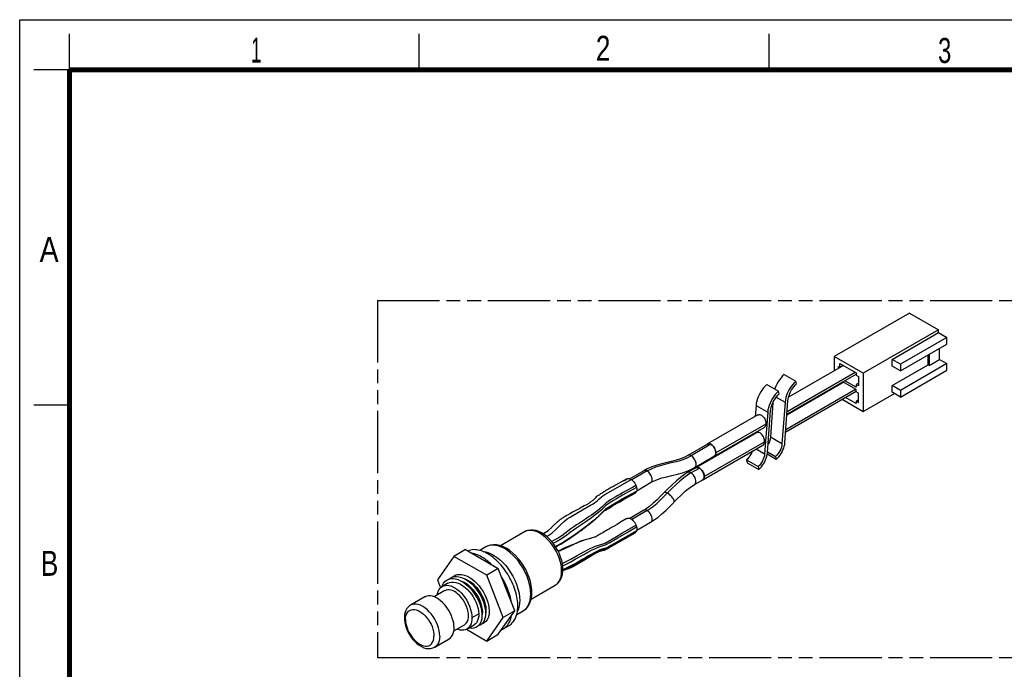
# Model space of a CAD drawing. Header units: millimetres. Extents: x 0 to 210, y 0 to 297.
# Tile 3 of 4: x 0 to 138, y 206 to 297. Entities that reach past the tile are written whole.
import ezdxf

# ---------------------------------------------------------------- set-up
doc = ezdxf.new("R2010")
doc.units = ezdxf.units.MM
doc.header["$LTSCALE"] = 19.36
doc.linetypes.add('PHANTOM', pattern=[0.8, 0.45, -0.05, 0.1, -0.05, 0.1, -0.05])
doc.layers.get('0').update_dxf_attribs({"linetype": 'CONTINUOUS'})
doc.layers.add('DEFAULT_3', color=7, linetype='PHANTOM')
doc.styles.add('TEXTSTYLE_2', font='txt', dxfattribs={"width": 0.75})

msp = doc.modelspace()

# ---------------------------------------------------------------- linework, layer by layer
at = {"color": 2, "linetype": 'Continuous'}
for p, q in [((0, 0), (0, 297)), ((0, 297), (210, 297)), ((7, 290), (7, 295)), ((56, 290), (56, 295)), ((105, 290), (105, 295)), ((7, 290), (2, 290)), ((7, 243), (2, 243))]:
    msp.add_line(p, q, dxfattribs=at)
at = {"color": 7, "linetype": 'Continuous'}
for p, q in [((124.67906, 255.89261), (114.14851, 249.81283)), ((124.67906, 255.89261), (128.74494, 253.54522)), ((128.74494, 253.54522), (118.21439, 247.46545)), ((122.23958, 249.41378), (128.74494, 253.16963)), ((129.92404, 252.48889), (123.41869, 248.73304)), ((128.74494, 253.16963), (128.74494, 253.54522)), ((128.74494, 253.16963), (129.92404, 252.48889)), ((129.92404, 251.54991), (129.92404, 252.48889)), ((123.41869, 247.79406), (129.92404, 251.54991)), ((114.14851, 249.81283), (114.14851, 247.82882)), ((118.21439, 247.46545), (114.14851, 249.81283)), ((127.28123, 248.66255), (127.28123, 250.02409)), ((127.44387, 250.11799), (127.44387, 248.56866)), ((128.90757, 249.41372), (128.90757, 250.96306)), ((115.41948, 248.56261), (107.74174, 244.1299)), ((114.71774, 248.15746), (114.71774, 248.43958)), ((114.71774, 248.43958), (114.92103, 248.32221)), ((114.92103, 248.32221), (114.92103, 248.85039)), ((114.92103, 248.85039), (117.19792, 247.53585)), ((114.92103, 248.32221), (115.37845, 248.5863)), ((123.41869, 248.73304), (122.23958, 249.41378)), ((122.23958, 248.47481), (122.23958, 249.41378)), ((122.23958, 245.75177), (127.28123, 248.66255)), ((123.41869, 247.79406), (122.23958, 248.47481)), ((129.92404, 248.82688), (123.41869, 245.07103)), ((123.41869, 248.73304), (123.41869, 247.79406)), ((127.44387, 248.56866), (127.28123, 248.66255)), ((127.44387, 248.56866), (128.90757, 249.41372)), ((128.90757, 249.41372), (129.92404, 248.82688)), ((129.92404, 247.8879), (129.92404, 248.82688)), ((107.14117, 247.31347), (108.76752, 246.37452)), ((107.51705, 241.74273), (117.19792, 247.33196)), ((117.19792, 247.53585), (117.19792, 247.19547)), ((117.19792, 247.19547), (117.52319, 247.00768)), ((117.52319, 247.00768), (117.52319, 245.69311)), ((118.21439, 247.46545), (118.21439, 242.11327)), ((123.41869, 244.13205), (129.92404, 247.8879)), ((104.70166, 245.90503), (106.32801, 244.96607)), ((115.47234, 246.20813), (107.50723, 241.6095)), ((108.86917, 245.97862), (108.76752, 246.37452)), ((114.71774, 245.90003), (114.71774, 245.77246)), ((114.92103, 245.99824), (115.37845, 246.26233)), ((114.92103, 246.0174), (114.92103, 245.99824)), ((117.19792, 245.21188), (115.36186, 246.27191)), ((117.19792, 245.54053), (115.64648, 246.43623)), ((117.52319, 246.0687), (117.19792, 245.88091)), ((117.19792, 245.88091), (117.19792, 245.54053)), ((117.52319, 245.69311), (117.19792, 245.88091)), ((123.41869, 245.07103), (122.23958, 245.75177)), ((122.23958, 244.81279), (122.23958, 245.75177)), ((106.42966, 244.57018), (106.32801, 244.96607)), ((107.33352, 239.25177), (117.19792, 244.94695)), ((114.14851, 245.57139), (114.14851, 245.44382)), ((117.19792, 244.8715), (117.19792, 245.21188)), ((117.52319, 244.68371), (117.19792, 244.8715)), ((117.52319, 243.36914), (117.52319, 244.68371)), ((118.21439, 242.11327), (122.56486, 244.625)), ((123.41869, 244.13205), (122.23958, 244.81279)), ((123.41869, 245.07103), (123.41869, 244.13205)), ((103.18495, 242.96422), (103.0722, 241.43395)), ((105.55225, 243.39266), (105.19263, 238.51159)), ((107.25081, 243.43371), (106.81899, 237.57264)), ((107.22397, 237.7649), (107.6558, 243.62597)), ((115.25208, 243.82353), (118.21439, 242.11327)), ((117.19792, 243.21656), (115.69934, 244.08175)), ((117.52319, 243.74473), (117.19792, 243.55694)), ((117.19792, 243.55694), (117.52319, 243.36914)), ((117.19792, 243.55694), (117.19792, 243.21656)), ((103.42546, 241.6379), (96.37993, 237.57019)), ((104.8113, 242.02526), (104.37948, 236.1642)), ((104.78447, 236.35646), (105.21629, 242.21753)), ((103.24193, 239.14694), (94.75359, 234.24622)), ((97.35742, 235.87711), (104.3161, 239.89467)), ((102.89849, 239.07623), (102.88868, 238.94299)), ((95.73108, 232.55314), (104.13257, 237.40371)), ((96.37953, 237.57087), (96.46125, 237.60357)), ((96.46125, 237.60357), (96.55978, 237.6155)), ((96.55978, 237.6155), (96.66951, 237.6029)), ((96.66951, 237.6029), (96.78812, 237.56257)), ((96.78812, 237.56257), (96.91167, 237.49538)), ((96.91167, 237.49538), (97.0373, 237.39984)), ((97.55223, 236.46447), (97.55988, 236.32459)), ((106.0106, 235.41225), (104.75775, 236.13558)), ((104.7916, 236.45324), (105.90896, 235.80815)), ((101.8431, 235.33866), (103.46945, 234.39971)), ((101.8431, 235.33866), (101.94474, 234.94277)), ((101.94474, 234.94277), (103.57109, 234.00381)), ((105.90896, 235.80815), (106.0106, 235.41225)), ((94.68017, 234.18666), (94.71481, 234.22171)), ((94.71481, 234.22171), (94.75334, 234.24667)), ((94.85974, 234.285), (94.95203, 234.29155)), ((94.95203, 234.29155), (95.059, 234.27414)), ((95.059, 234.27414), (95.17369, 234.23348)), ((95.17369, 234.23348), (95.29132, 234.16685)), ((95.29132, 234.16685), (95.40738, 234.07937)), ((103.46945, 234.39971), (103.57109, 234.00381)), ((83.49561, 231.80202), (83.19197, 231.63475)), ((84.66307, 232.43676), (83.49561, 231.80202)), ((84.96542, 232.56162), (84.6076, 232.37875)), ((85.09149, 232.67283), (84.66307, 232.43676)), ((95.92638, 233.12963), (95.93354, 233.00063)), ((81.61561, 230.70224), (81.39658, 230.56389)), ((83.19197, 231.63475), (82.90079, 231.47156)), ((85.05319, 230.22215), (85.72796, 230.58499)), ((85.19758, 230.10059), (86.23014, 230.67456)), ((85.72796, 230.58499), (86.4427, 230.96321)), ((79.40772, 229.06417), (79.08501, 228.8818)), ((79.73947, 229.25345), (79.40772, 229.06417)), ((83.07429, 228.88176), (83.39439, 229.07089)), ((83.39439, 229.07089), (83.73522, 229.26962)), ((83.73522, 229.26962), (84.09881, 229.47913)), ((84.09881, 229.47913), (84.62274, 229.77733)), ((84.62274, 229.77733), (85.19758, 230.10059)), ((77.07615, 227.79056), (76.76324, 227.61817)), ((77.53739, 228.04167), (77.07615, 227.79056)), ((78.46837, 228.54299), (77.53739, 228.04167)), ((78.6956, 228.6659), (78.46837, 228.54299)), ((78.84935, 228.75041), (78.6956, 228.6659)), ((79.08501, 228.8818), (78.84935, 228.75041)), ((81.68502, 228.03498), (82.19037, 228.50888)), ((82.48497, 228.52623), (82.87145, 228.76043)), ((82.87145, 228.76043), (83.07429, 228.88176)), ((76.76324, 227.61817), (76.64017, 227.54955)), ((79.44368, 226.04165), (79.98383, 226.45471)), ((81.14423, 227.47279), (81.26713, 227.58679)), ((83.70315, 226.29946), (83.28724, 226.05411)), ((84.20291, 226.59749), (83.70315, 226.29946)), ((85.07941, 227.12587), (84.20291, 226.59749)), ((70.7382, 225.26783), (67.35578, 223.315)), ((73.48844, 224.88796), (73.11067, 225.12292)), ((73.29872, 225.00596), (74.07457, 225.45389)), ((73.41382, 225.00988), (73.3333, 224.97601)), ((73.4898, 225.02021), (73.34041, 224.98003)), ((73.98337, 225.3801), (73.96831, 225.36813)), ((74.11997, 225.49294), (74.08578, 225.46416)), ((74.18703, 225.54993), (74.11997, 225.49294)), ((74.81251, 226.15262), (74.60602, 225.94654)), ((77.58069, 224.69779), (78.29705, 225.19886)), ((78.29705, 225.19886), (78.48788, 225.33394)), ((78.48788, 225.33394), (78.6731, 225.46729)), ((78.6731, 225.46729), (78.85287, 225.59876)), ((78.85287, 225.59876), (79.02751, 225.72815)), ((79.02751, 225.72815), (79.19733, 225.85531)), ((79.19733, 225.85531), (79.44368, 226.04165)), ((81.25391, 224.90469), (81.17588, 224.86071)), ((81.33236, 224.94832), (81.25391, 224.90469)), ((81.49144, 225.0356), (81.33236, 224.94832)), ((81.69333, 225.14596), (81.49144, 225.0356)), ((81.90135, 225.26088), (81.69333, 225.14596)), ((82.11613, 225.38084), (81.90135, 225.26088)), ((82.38235, 225.53121), (82.11613, 225.38084)), ((82.6574, 225.68836), (82.38235, 225.53121)), ((82.94176, 225.85254), (82.6574, 225.68836)), ((83.28724, 226.05411), (82.94176, 225.85254)), ((83.84435, 223.76189), (86.23553, 225.1376)), ((85.05319, 225.12492), (86.4427, 225.94227)), ((74.86101, 223.51559), (74.54837, 223.91305)), ((76.0908, 223.7143), (76.37867, 223.89708)), ((77.0048, 224.3027), (77.3596, 224.54445)), ((77.3596, 224.54445), (77.58069, 224.69779)), ((78.95661, 224.05458), (78.72807, 223.98023)), ((78.9947, 224.06642), (78.90605, 224.03884)), ((79.1099, 224.10133), (78.9947, 224.06642)), ((79.22183, 224.13444), (79.1099, 224.10133)), ((79.78492, 224.29702), (79.22183, 224.13444)), ((79.88182, 224.32437), (79.78492, 224.29702)), ((79.97761, 224.35077), (79.88182, 224.32437)), ((80.07158, 224.37598), (79.97761, 224.35077)), ((80.42365, 224.46806), (80.07158, 224.37598)), ((80.54195, 224.49949), (80.42365, 224.46806)), ((82.87602, 223.19904), (83.84435, 223.76189)), ((62.46226, 222.76743), (60.83592, 221.82847)), ((62.46226, 222.76743), (67.06323, 220.11111)), ((65.34171, 223.168), (64.46308, 222.66076)), ((75.52341, 222.59971), (75.44188, 222.5597)), ((75.64363, 222.65793), (75.52341, 222.59971)), ((75.76714, 222.71691), (75.64363, 222.65793)), ((75.95827, 222.8068), (75.76714, 222.71691)), ((76.22371, 222.92974), (75.95827, 222.8068)), ((76.36107, 222.99245), (76.22371, 222.92974)), ((76.86716, 223.21173), (76.71863, 223.14944)), ((76.99991, 223.24443), (76.84438, 223.17371)), ((77.01877, 223.27397), (76.86716, 223.21173)), ((77.17269, 223.32201), (76.99991, 223.24443)), ((77.17347, 223.3364), (77.01877, 223.27397)), ((77.36362, 223.40672), (77.17269, 223.32201)), ((77.57378, 223.49521), (77.17347, 223.3364)), ((80.32827, 222.04002), (80.95317, 222.3915)), ((82.69422, 223.09259), (82.87602, 223.19904)), ((60.83592, 221.82847), (58.53543, 218.55563)), ((65.43689, 219.17215), (60.83592, 221.82847)), ((78.04528, 220.68155), (79.76553, 221.71428)), ((79.76553, 221.71428), (79.88581, 221.78563)), ((79.88581, 221.78563), (80.00807, 221.85709)), ((80.00807, 221.85709), (80.13365, 221.92944)), ((80.13365, 221.92944), (80.32827, 222.04002)), ((67.06323, 220.11111), (65.43689, 219.17215)), ((69.36372, 214.18196), (67.06323, 220.11111)), ((76.39278, 219.97749), (76.39665, 219.97938)), ((76.41189, 219.9826), (76.48806, 220.00211)), ((76.63068, 220.04371), (76.68603, 220.06153)), ((76.68603, 220.06153), (76.78215, 220.09161)), ((58.53543, 218.55563), (58.97353, 217.4265)), ((59.97133, 218.05568), (59.21586, 217.61951)), ((60.41925, 218.70874), (60.73452, 218.71986)), ((60.73452, 218.71986), (61.07309, 218.67478)), ((61.21258, 219.01459), (61.54602, 218.97539)), ((67.73738, 213.243), (65.43689, 219.17215)), ((59.56085, 217.02195), (58.07118, 216.16189)), ((59.13511, 217.56246), (59.22622, 217.80529)), ((62.52654, 217.93361), (62.87815, 217.62381)), ((71.66693, 215.84475), (75.05068, 217.79835)), ((56.77257, 216.14249), (54.77217, 214.98757)), ((64.71051, 214.26376), (64.76397, 213.83665)), ((65.20202, 214.64746), (65.2647, 214.21933)), ((67.06323, 210.90913), (69.36372, 214.18196)), ((69.36372, 214.18196), (67.73738, 213.243)), ((69.65137, 213.66522), (70.53359, 214.1746)), ((53.90113, 213.20015), (53.91021, 212.95357)), ((64.0406, 212.57285), (63.87019, 212.3716)), ((64.17331, 212.82117), (64.0406, 212.57285)), ((64.73582, 213.07393), (64.65555, 212.73594)), ((64.77173, 213.44277), (64.73582, 213.07393)), ((64.76397, 213.83665), (64.77173, 213.44277)), ((65.43689, 209.97017), (67.73738, 213.243)), ((60.8344, 211.38329), (62.32084, 212.24148)), ((62.59422, 211.61135), (65.43689, 209.97017)), ((62.66584, 211.64393), (63.67543, 212.22681)), ((63.87019, 212.3716), (63.67542, 212.2268)), ((67.75273, 211.65944), (68.5659, 212.12892)), ((58.16466, 209.11158), (60.16506, 210.2665)), ((65.43689, 209.97017), (67.06323, 210.90913))]:
    msp.add_line(p, q, dxfattribs=at)
at = {"color": 9, "linetype": 'Continuous'}
for p, q in [((117.08819, 247.5992), (107.54249, 242.08802)), ((107.35896, 239.59706), (117.14105, 245.24472)), ((103.18495, 242.96422), (104.8113, 242.02526)), ((106.02418, 244.14188), (107.25081, 243.43371)), ((104.56198, 240.36723), (97.55988, 236.32459)), ((96.86868, 237.52178), (94.1039, 235.92554)), ((95.93354, 233.00063), (104.37845, 237.87627)), ((106.81899, 237.57264), (105.19263, 238.51159)), ((93.62412, 235.96196), (93.62262, 235.9611)), ((104.37948, 236.1642), (103.18255, 236.85522)), ((93.55416, 235.64001), (94.1039, 235.92554)), ((87.9322, 233.78576), (85.77304, 232.53918)), ((87.45175, 233.82179), (87.4509, 233.82129)), ((93.58458, 233.55413), (93.58451, 233.55409)), ((94.06583, 233.51856), (95.24234, 234.19781)), ((94.5843, 234.29322), (94.58518, 234.29373)), ((82.8177, 230.97012), (85.6612, 232.6129)), ((88.41205, 232.15312), (88.4135, 232.15396)), ((94.54715, 231.88677), (94.5476, 231.88703)), ((81.97607, 230.48868), (82.8177, 230.97012)), ((86.4427, 231.48224), (85.38835, 230.91001)), ((90.30871, 230.75635), (90.30864, 230.75628)), ((91.68933, 229.41174), (91.68938, 229.41179)), ((77.52712, 227.56579), (78.88079, 228.34703)), ((78.88079, 228.34703), (79.98859, 228.98953)), ((87.9322, 228.24579), (85.77119, 226.99813)), ((87.45088, 228.28131), (87.45047, 228.28108)), ((88.41345, 226.61396), (88.41353, 226.614)), ((86.35697, 225.24624), (82.79118, 223.18257)), ((86.4427, 225.42324), (84.45055, 224.26356)), ((77.28703, 223.36738), (77.70686, 223.55406)), ((78.03388, 223.69833), (78.17748, 223.75853)), ((78.17748, 223.75853), (78.90605, 224.03884)), ((75.46782, 222.50541), (76.36757, 222.93985)), ((76.36757, 222.93985), (77.28703, 223.36738)), ((76.39233, 222.98625), (77.11839, 223.30666)), ((77.11839, 223.30666), (77.39438, 223.41913)), ((76.22331, 220.00513), (76.11022, 219.94639)), ((76.65776, 220.21514), (76.22331, 220.00513)), ((64.83391, 214.06248), (64.74232, 214.0096)), ((65.34214, 214.35591), (65.2523, 214.30404)), ((64.32568, 213.76906), (63.38038, 213.22329))]:
    msp.add_line(p, q, dxfattribs=at)
at = {"color": 6, "linetype": 'Continuous'}
for p, q in [((96.38736, 237.55731), (93.6226, 235.96108)), ((96.38769, 237.55675), (96.34506, 237.52747)), ((97.51886, 236.0931), (97.55027, 236.2068)), ((94.5852, 234.29374), (97.34999, 235.88998)), ((87.4509, 233.82129), (85.48787, 232.68795)), ((87.93035, 234.07664), (87.45178, 233.8218)), ((94.76103, 234.23335), (93.58451, 233.55409)), ((94.15, 234.06024), (94.5843, 234.29322)), ((94.71872, 234.2035), (94.64444, 234.12705)), ((94.76135, 234.23279), (94.71872, 234.2035)), ((86.45697, 231.02436), (88.4135, 232.15396)), ((94.21006, 231.6771), (94.5476, 231.88703)), ((94.54715, 231.88677), (95.72365, 232.56602)), ((95.89252, 232.76914), (95.92393, 232.88283)), ((87.45088, 228.28131), (85.48844, 227.1483)), ((87.79815, 228.49778), (87.45047, 228.28108)), ((86.45698, 225.48438), (88.41353, 226.614))]:
    msp.add_line(p, q, dxfattribs=at)
at = {"color": 7, "linetype": 'Continuous', "const_width": 0.7}
for points in [[(7, 7), (7, 290)], [(7, 290), (203, 290)]]:
    msp.add_lwpolyline(points, dxfattribs=at)
at = {"color": 7, "linetype": 'Continuous'}
for points in [[(107.14117, 247.31347), (106.90984, 247.09433), (106.68905, 246.84846), (106.47608, 246.57249), (106.27907, 246.27654), (106.10535, 245.96941), (105.95467, 245.65171), (105.82811, 245.32335), (105.81045, 245.26488)], [(104.70166, 245.90503), (104.47033, 245.68589), (104.24954, 245.44002), (104.03657, 245.16405), (103.83957, 244.8681), (103.66585, 244.56097), (103.51517, 244.24327), (103.3886, 243.91491), (103.28951, 243.58683), (103.22209, 243.27129), (103.18495, 242.96422)], [(108.76752, 246.37452), (108.53619, 246.15537), (108.3154, 245.90951), (108.10243, 245.63353), (107.90543, 245.33759), (107.73171, 245.03046), (107.58103, 244.71276), (107.45446, 244.3844), (107.35537, 244.05631), (107.28795, 243.74078), (107.25081, 243.43371)], [(107.6558, 243.62597), (107.68407, 243.8643), (107.73615, 244.11106), (107.81291, 244.36946), (107.91171, 244.62986), (108.03038, 244.88372), (108.16838, 245.13086), (108.32634, 245.37076), (108.49853, 245.59588), (108.67879, 245.79753), (108.86917, 245.97862)], [(106.32801, 244.96607), (106.09669, 244.74693), (105.87589, 244.50106), (105.66292, 244.22509), (105.46592, 243.92914), (105.2922, 243.62201), (105.14152, 243.30432), (105.01495, 242.97596), (104.91586, 242.64787), (104.84845, 242.33234), (104.8113, 242.02526)], [(105.21629, 242.21753), (105.24456, 242.45586), (105.29664, 242.70262), (105.3734, 242.96102), (105.4722, 243.22141), (105.59087, 243.47528), (105.72887, 243.72242), (105.88683, 243.96232), (106.05903, 244.18744), (106.23928, 244.38909), (106.42966, 244.57018)], [(103.42545, 241.6379), (103.51288, 241.67487), (103.61035, 241.69013), (103.71431, 241.68262), (103.82213, 241.65247), (103.93106, 241.60053), (104.03815, 241.52827), (104.14103, 241.43751), (104.23724, 241.33039), (104.32446, 241.20964), (104.40045, 241.07842), (104.46371, 240.93938), (104.51276, 240.79537), (104.54621, 240.64972), (104.56301, 240.50577), (104.56198, 240.36723)], [(104.56198, 240.36723), (104.54378, 240.24183), (104.50929, 240.12948), (104.45908, 240.03278), (104.39441, 239.954), (104.31611, 239.89468)], [(104.37845, 237.87627), (104.37942, 238.01212), (104.36397, 238.15123), (104.33166, 238.29534), (104.2838, 238.43925), (104.22074, 238.57959), (104.14483, 238.71264), (104.05775, 238.83424), (103.96178, 238.94227), (103.85881, 239.03384), (103.75168, 239.10717), (103.64305, 239.15969), (103.53532, 239.19084), (103.43083, 239.19901), (103.33249, 239.18478), (103.24197, 239.14686)], [(96.30506, 237.50979), (96.30873, 237.51481), (96.37953, 237.57087)], [(97.0373, 237.39984), (97.15947, 237.27982), (97.27317, 237.13694), (97.37399, 236.97642), (97.45718, 236.79756), (97.5187, 236.61974), (97.55223, 236.46447)], [(104.13247, 237.40391), (104.21149, 237.46362), (104.2766, 237.5443), (104.32721, 237.6421), (104.36089, 237.75223), (104.37845, 237.87627)], [(105.19263, 238.51159), (105.16141, 238.27881), (105.10328, 238.04226), (105.01698, 237.79867), (104.90628, 237.55784), (104.8681, 237.49167)], [(106.81899, 237.57264), (106.78776, 237.33986), (106.72963, 237.1033), (106.64333, 236.85971), (106.53264, 236.61889), (106.39925, 236.38773), (106.2481, 236.17168), (106.08536, 235.97946), (105.90896, 235.80815)], [(106.0106, 235.41225), (106.19566, 235.58757), (106.3723, 235.78426), (106.54267, 236.00504), (106.70028, 236.2418), (106.83925, 236.4875), (106.9598, 236.74166), (107.06105, 237.00435), (107.14032, 237.26682), (107.19426, 237.51924), (107.22397, 237.7649)], [(97.52902, 236.10671), (97.48642, 236.01153), (97.42862, 235.93249), (97.35782, 235.87642)], [(97.55988, 236.32459), (97.55314, 236.21019), (97.52902, 236.10671)], [(102.62898, 236.53562), (102.57747, 236.39022), (102.46678, 236.1494), (102.33339, 235.91824), (102.18224, 235.7022), (102.0195, 235.50997), (101.8431, 235.33866)], [(104.37948, 236.1642), (104.34825, 235.93141), (104.29012, 235.69486), (104.20382, 235.45127), (104.09313, 235.21044), (103.95975, 234.97929), (103.80859, 234.76324), (103.64585, 234.57102), (103.46945, 234.39971)], [(103.57109, 234.00381), (103.75616, 234.17913), (103.93279, 234.37582), (104.10317, 234.5966), (104.26077, 234.83336), (104.39975, 235.07906), (104.52029, 235.33322), (104.62154, 235.59591), (104.70081, 235.85837), (104.75475, 236.1108), (104.78447, 236.35646)], [(97.35782, 235.87642), (97.27611, 235.84373), (97.26821, 235.84277)], [(94.75334, 234.24667), (94.78018, 234.25958), (94.85974, 234.285)], [(95.40738, 234.07937), (95.5161, 233.97429), (95.61653, 233.8545), (95.70609, 233.72415), (95.78391, 233.58278), (95.84979, 233.42605), (95.89906, 233.26965), (95.92638, 233.12963)], [(85.09197, 232.67201), (85.15012, 232.69933), (85.26093, 232.72315), (85.38337, 232.71677), (85.51671, 232.68), (85.6612, 232.6129)], [(85.6612, 232.6129), (85.76139, 232.5485), (85.86136, 232.46842), (85.963, 232.37094), (86.06063, 232.26121), (86.1491, 232.14334), (86.2287, 232.0188), (86.29781, 231.89078), (86.35697, 231.75823)], [(95.73134, 232.55269), (95.70449, 232.53978), (95.64563, 232.52098)], [(95.87237, 232.71099), (95.8243, 232.63273), (95.76987, 232.57765), (95.73134, 232.55269)], [(95.93354, 233.00063), (95.92847, 232.89794), (95.90858, 232.8024), (95.87237, 232.71099)], [(81.39658, 230.56389), (81.28998, 230.49553), (81.17807, 230.42218), (81.04903, 230.33447), (80.91811, 230.23943), (80.79713, 230.14355), (80.68428, 230.04538), (80.57972, 229.94687), (80.38743, 229.75825)], [(82.90079, 231.47156), (82.75969, 231.39122), (82.62152, 231.31164), (82.48619, 231.23276), (82.35369, 231.15458), (82.22395, 231.0771), (82.09693, 231.00034), (81.97253, 230.92433), (81.85084, 230.84922), (81.61561, 230.70224)], [(86.35697, 230.78621), (86.27413, 230.70331), (86.23011, 230.67462)], [(86.35697, 231.75823), (86.37495, 231.71171), (86.39142, 231.66552), (86.40634, 231.61974), (86.41982, 231.57407), (86.43195, 231.5282), (86.4427, 231.48224)], [(86.4427, 230.96321), (86.43197, 230.92972), (86.41987, 230.89792), (86.40643, 230.86789), (86.39153, 230.83937), (86.37503, 230.81212), (86.35697, 230.78621)], [(86.4427, 231.48224), (86.46027, 231.38673), (86.47081, 231.29433), (86.47433, 231.20456), (86.47082, 231.11883), (86.46028, 231.03854), (86.4427, 230.96321)], [(80.38743, 229.75825), (80.29792, 229.6725), (80.20957, 229.59117), (80.12485, 229.51747), (80.04648, 229.45411), (79.97122, 229.39862), (79.89647, 229.34848), (79.82053, 229.30125), (79.73947, 229.25345)], [(82.19037, 228.50888), (83.25908, 229.18834), (83.82836, 229.53143), (84.42367, 229.8738), (85.05319, 230.22215)], [(78.4522, 225.37867), (79.04028, 225.80307), (79.60645, 226.22856), (80.14688, 226.64383), (80.66921, 227.08838), (81.18062, 227.55272), (81.68502, 228.03498)], [(81.26713, 227.58679), (81.32749, 227.64346), (81.38706, 227.70004), (81.44557, 227.75635), (81.55878, 227.86699)], [(81.55878, 227.86699), (81.82187, 228.12681), (81.86962, 228.1733), (81.91042, 228.21168), (81.922, 228.22216)], [(81.922, 228.22216), (81.92904, 228.22839), (81.95187, 228.248), (81.97578, 228.26532), (82.11706, 228.31848)], [(82.11706, 228.31848), (82.20498, 228.36302), (82.29844, 228.41543), (82.39114, 228.46998), (82.48497, 228.52623)], [(75.06056, 226.3906), (75.00901, 226.34289), (74.95088, 226.28795), (74.88402, 226.22316), (74.81251, 226.15262)], [(76.64017, 227.54955), (76.5785, 227.51467), (76.51678, 227.47927), (76.45503, 227.44325), (76.3934, 227.40658), (76.33202, 227.36922), (76.27111, 227.33127), (76.21098, 227.29296), (76.15153, 227.25425), (76.09276, 227.21519), (76.03468, 227.17578), (75.97726, 227.13607), (75.92052, 227.09609), (75.8643, 227.05574), (75.80902, 227.01537), (75.75451, 226.97489), (75.70236, 226.93553), (75.65447, 226.89884), (75.60946, 226.8639), (75.56689, 226.83043), (75.52601, 226.79786), (75.48609, 226.76545), (75.44701, 226.73314), (75.40853, 226.70077), (75.36994, 226.66779), (75.33062, 226.63369), (75.29005, 226.59804), (75.24755, 226.56024), (75.20274, 226.51995), (75.06056, 226.3906)], [(79.98383, 226.45471), (80.05813, 226.51223), (80.13187, 226.5705), (80.20495, 226.62983), (80.27727, 226.69), (80.34868, 226.75072), (80.41927, 226.81185), (80.48903, 226.87325), (80.55799, 226.93475), (80.62616, 226.99623), (80.69354, 227.05754), (81.14423, 227.47279)], [(85.07978, 227.12525), (85.15085, 227.15961), (85.2656, 227.18268), (85.39111, 227.17556), (85.52485, 227.1381), (85.6627, 227.07204), (85.80119, 226.9777), (85.93584, 226.8592), (86.06209, 226.71904), (86.17673, 226.56246), (86.27444, 226.3963), (86.35697, 226.21826)], [(73.11067, 225.12292), (72.72931, 225.30577), (72.34892, 225.43379), (71.97454, 225.50482), (71.61211, 225.51764), (71.26576, 225.47201), (70.94071, 225.3685), (70.74125, 225.26956)], [(73.96831, 225.36813), (73.93361, 225.34104), (73.89208, 225.30956), (73.84705, 225.27639), (73.79774, 225.24098), (73.74439, 225.20383), (73.68698, 225.16493), (73.62542, 225.12533), (73.55976, 225.08577), (73.48946, 225.04713), (73.41382, 225.00988)], [(74.08578, 225.46416), (74.05148, 225.43559), (74.01726, 225.40746), (73.98337, 225.3801)], [(74.60602, 225.94654), (74.51321, 225.85508), (74.4541, 225.79723), (74.39332, 225.73831), (74.33774, 225.68525), (74.29201, 225.64265), (74.25411, 225.60839), (74.21977, 225.57817), (74.18703, 225.54993)], [(75.0529, 223.23019), (75.23022, 223.31072), (75.92586, 223.68422), (76.56976, 224.08073), (77.21447, 224.51792), (78.4522, 225.37867)], [(81.18062, 223.14012), (82.19037, 223.46976), (82.7117, 223.77978), (83.25908, 224.08839), (83.82836, 224.41368), (85.05319, 225.12492)], [(86.35697, 225.24624), (86.27496, 225.16326), (86.23567, 225.13734)], [(86.35697, 226.21826), (86.37503, 226.17151), (86.39153, 226.1252), (86.40643, 226.07948), (86.41987, 226.03393), (86.43197, 225.98815), (86.4427, 225.94227)], [(86.4427, 225.42324), (86.43195, 225.3897), (86.41982, 225.35784), (86.40634, 225.32773), (86.39142, 225.29919), (86.37495, 225.272), (86.35697, 225.24624)], [(86.4427, 225.94227), (86.46028, 225.84665), (86.47082, 225.75419), (86.47433, 225.66441), (86.47081, 225.5787), (86.46027, 225.49847), (86.4427, 225.42324)], [(74.54837, 223.91305), (74.21263, 224.2777), (73.85744, 224.6047), (73.48844, 224.88796)], [(76.11226, 220.00706), (76.10148, 220.30962), (76.04642, 220.7711), (75.94653, 221.2412), (75.80397, 221.71428), (75.62118, 222.18438), (75.40096, 222.64536), (75.14641, 223.09111), (74.86101, 223.51559)], [(75.09273, 223.17096), (75.20189, 223.22451), (75.36179, 223.30593), (75.51575, 223.38738), (75.66344, 223.46738), (75.80782, 223.54857), (76.0908, 223.7143)], [(76.37867, 223.89708), (76.49842, 223.96816), (76.619, 224.04224), (76.75322, 224.13264), (76.88321, 224.22117), (77.0048, 224.3027)], [(78.72807, 223.98023), (78.37492, 223.84459), (78.03388, 223.69833), (77.70686, 223.55406)], [(80.83575, 224.64432), (80.7755, 224.59962), (80.75403, 224.5844), (80.73558, 224.57243), (80.71765, 224.56215), (80.69954, 224.55292), (80.67949, 224.54387), (80.65763, 224.53512), (80.63379, 224.52662), (80.60705, 224.51802), (80.57621, 224.50895), (80.54195, 224.49949)], [(81.17588, 224.86071), (81.1367, 224.83829), (81.09703, 224.81519), (81.05738, 224.79155), (81.01804, 224.76745), (80.97929, 224.74295), (80.94137, 224.71818), (80.90462, 224.69333), (80.86925, 224.66858), (80.83575, 224.64432)], [(69.80443, 214.86648), (69.79931, 215.10918), (69.78409, 215.35657), (69.7596, 215.60515), (69.7233, 215.86541), (69.67226, 216.15184), (69.60845, 216.44888), (69.53296, 216.74469), (69.4455, 217.04261), (69.3459, 217.34259), (69.23481, 217.64289), (69.11143, 217.94423), (68.97989, 218.23909), (68.84526, 218.51729), (68.70382, 218.78754), (68.55406, 219.05479), (68.39443, 219.32022), (68.22153, 219.58892), (68.03934, 219.85406), (67.85182, 220.10908), (67.65559, 220.35828), (67.44708, 220.60574), (67.23084, 220.84551), (67.01028, 221.07276), (66.78526, 221.2882), (66.55655, 221.4911), (66.32482, 221.68089), (66.09021, 221.85712), (65.85496, 222.01861), (65.62171, 222.16375), (65.38928, 222.29344), (65.15732, 222.40809), (64.92588, 222.50752), (64.69413, 222.592), (64.46435, 222.66047), (64.23817, 222.7118), (64.01675, 222.74636), (63.80203, 222.76411), (63.59336, 222.76512), (63.39205, 222.75007), (63.19421, 222.71716), (62.99373, 222.66448), (62.79856, 222.59303), (62.78003, 222.58396)], [(66.17825, 220.62204), (65.98085, 220.81072), (65.78101, 220.98939), (65.57842, 221.15832), (65.37402, 221.31676), (65.16824, 221.46429), (64.96239, 221.60025), (64.75828, 221.72359), (64.55488, 221.83507), (64.3518, 221.93514), (64.14901, 222.02359), (63.94583, 222.10056), (63.74381, 222.16535), (63.54443, 222.21726), (63.3472, 222.25651)], [(64.92629, 222.50734), (64.95034, 222.50709), (65.33861, 222.44589), (65.73936, 222.32429), (66.1465, 222.14744), (66.55106, 221.9193), (66.95333, 221.64045), (67.35389, 221.30978), (67.74287, 220.93623), (68.10853, 220.53178), (68.45712, 220.08613), (68.7962, 219.58706), (69.11017, 219.05225), (69.38611, 218.49823), (69.62346, 217.91628), (69.8219, 217.27919), (69.96779, 216.65893), (70.04563, 216.12624), (70.06057, 215.65755)], [(71.77401, 216.78411), (71.75911, 217.17472), (71.69093, 217.72695), (71.56958, 218.29023), (71.39755, 218.85765), (71.17768, 219.42196), (70.91325, 219.97574), (70.608, 220.51163), (70.26606, 221.02235), (69.89185, 221.50099), (69.49029, 221.94066), (69.06592, 222.33549), (68.62533, 222.67842), (68.17455, 222.96403), (67.71978, 223.18774), (67.26649, 223.34622), (66.82081, 223.43677), (66.38952, 223.45782), (65.97779, 223.40892), (65.59185, 223.29059), (65.34171, 223.168)], [(76.71863, 223.14944), (76.64553, 223.1182), (76.57321, 223.08688), (76.50168, 223.05544), (76.36107, 222.99245)], [(79.04028, 222.09478), (79.60645, 222.40754), (80.14688, 222.70034), (80.66921, 222.93951), (81.18062, 223.14012)], [(80.95317, 222.3915), (81.02343, 222.43037), (81.0918, 222.46679), (81.15696, 222.49946), (81.2186, 222.52771), (81.27477, 222.55051), (81.32938, 222.57004), (81.38591, 222.58788), (81.44427, 222.60419), (81.50545, 222.6195), (81.56976, 222.63422), (81.63823, 222.64901), (81.78165, 222.6795)], [(81.78165, 222.6795), (81.8582, 222.69666), (81.94366, 222.71798), (82.03501, 222.74707), (82.13214, 222.78654), (82.23078, 222.8334), (82.32585, 222.88295), (82.41935, 222.93418), (82.51176, 222.98649), (82.6033, 223.03942), (82.69422, 223.09259)], [(76.08025, 220.48752), (76.56976, 220.75192), (77.21447, 221.08114), (77.84472, 221.41756), (79.04028, 222.09478)], [(75.05344, 217.79996), (75.20175, 217.89586), (75.44772, 218.10715), (75.65794, 218.3614), (75.83014, 218.65524), (75.96248, 218.98482), (76.05397, 219.34786), (76.10344, 219.74296), (76.11226, 220.00741)], [(76.1074, 219.86171), (76.11123, 219.86328), (76.14878, 219.87749)], [(76.14878, 219.87749), (76.23159, 219.90752), (76.27494, 219.9239), (76.31816, 219.94189), (76.35529, 219.95899), (76.39072, 219.97647)], [(76.39278, 219.97749), (76.39814, 219.97897), (76.41189, 219.9826)], [(76.48806, 220.00211), (76.52344, 220.01155), (76.56151, 220.02237), (76.59838, 220.03351), (76.63068, 220.04371)], [(76.78215, 220.09161), (76.81968, 220.10361), (76.8584, 220.11632), (76.89775, 220.12964), (76.93805, 220.14375), (76.97956, 220.15882), (77.02192, 220.17479), (77.06495, 220.19166), (77.1082, 220.20915), (77.1505, 220.22661), (77.19291, 220.24444), (77.23632, 220.26305), (77.28035, 220.2823), (77.32491, 220.30217), (77.37, 220.32268), (77.41557, 220.34383), (77.46162, 220.36564), (77.50816, 220.38814), (77.55517, 220.41134), (77.60265, 220.43526), (77.6506, 220.45991), (77.69899, 220.48531), (77.74784, 220.51149), (77.79719, 220.53848), (77.8468, 220.56619), (77.89648, 220.59445), (77.94617, 220.62318), (77.99577, 220.65223), (78.04528, 220.68155)], [(59.22622, 217.80529), (59.39388, 218.09305), (59.60097, 218.32972), (59.84386, 218.51304), (60.12115, 218.64084), (60.41925, 218.70874)], [(59.97132, 218.05568), (60.23195, 218.16934), (60.5018, 218.22393), (60.79156, 218.22713), (61.09948, 218.17845), (61.42692, 218.07548), (61.76292, 217.919), (62.09876, 217.71249), (62.42576, 217.46198)], [(60.14155, 218.64549), (60.33441, 218.79571), (60.6074, 218.92663), (60.90061, 218.99854), (61.21258, 219.01459)], [(60.65165, 218.93748), (60.74429, 219.02243), (61.00624, 219.17606), (61.29308, 219.27094), (61.5983, 219.30832), (61.92581, 219.29018), (62.27163, 219.21585), (62.63036, 219.08493), (62.99576, 218.89869), (63.36089, 218.65983), (63.7209, 218.37064), (64.06236, 218.04251), (64.3778, 217.68566), (64.67091, 217.29919), (64.93955, 216.8864), (65.17901, 216.45279), (65.38414, 216.00613), (65.55089, 215.55367), (65.67635, 215.10052)], [(61.07309, 218.67478), (61.42731, 218.57275), (61.79198, 218.41389), (62.16179, 218.19911), (62.52654, 217.93361)], [(61.54602, 218.97539), (61.89657, 218.87998), (62.25291, 218.7309), (62.61479, 218.52805), (62.98302, 218.26805), (63.34064, 217.96071)], [(61.79144, 218.41413), (61.931, 218.37052), (62.26734, 218.21448), (62.60367, 218.00821), (62.93125, 217.75772), (63.23906, 217.47375), (63.52858, 217.15834), (63.79819, 216.8145), (64.04592, 216.44468), (64.27107, 216.04784), (64.46405, 215.63678), (64.61934, 215.22219), (64.73334, 214.81495), (64.80429, 214.42698), (64.83391, 214.06248)], [(62.28812, 218.71116), (62.43924, 218.66394), (62.77557, 218.50791), (63.1119, 218.30163)], [(63.1119, 218.30163), (63.43948, 218.05115), (63.74729, 217.76717), (64.03681, 217.45176), (64.30642, 217.10793), (64.55415, 216.7381), (64.7793, 216.34126), (64.97228, 215.93021), (65.12757, 215.51562), (65.24157, 215.10838), (65.31252, 214.72041), (65.34214, 214.35591)], [(68.92122, 215.32245), (68.8788, 215.58102), (68.82605, 215.84387), (68.76285, 216.1117), (68.68958, 216.38236), (68.60658, 216.65389), (68.51383, 216.92645), (68.41068, 217.20109), (68.29929, 217.47312), (68.18133, 217.73822), (68.05766, 217.99627), (67.93063, 218.24386), (67.79736, 218.48658), (67.65546, 218.72941), (67.50571, 218.97069)], [(58.52781, 216.42553), (58.55816, 216.61314), (58.63955, 216.88793), (58.75031, 217.13615), (58.88453, 217.33554), (59.04207, 217.49655), (59.21579, 217.61962)], [(59.21579, 217.61962), (59.42085, 217.71249), (59.63778, 217.76612), (59.87517, 217.78081), (60.1393, 217.75369), (60.41769, 217.68514), (60.69961, 217.57428), (60.98614, 217.4219), (61.27615, 217.22823), (61.56549, 216.99403), (61.85159, 216.71893), (62.12856, 216.40659), (62.39196, 216.05757), (62.63478, 215.68091), (62.84827, 215.28981), (63.03311, 214.87231), (63.19212, 214.39782), (63.31012, 213.93538), (63.3711, 213.55123), (63.38038, 213.22329)], [(62.89247, 213.50497), (62.88381, 213.76806), (62.8374, 214.06873), (62.75012, 214.4211), (62.63137, 214.78279), (62.49102, 215.10859), (62.3245, 215.42117), (62.12841, 215.73308), (61.909, 216.02946), (61.66785, 216.30209), (61.41556, 216.54352), (61.16325, 216.7423), (60.91088, 216.90218), (60.6613, 217.02343), (60.41703, 217.10496), (60.17972, 217.14584), (59.95479, 217.14572), (59.74728, 217.10269), (59.56129, 217.02119)], [(62.42576, 217.46198), (62.73298, 217.17816), (63.02193, 216.86304), (63.29107, 216.51955), (63.5384, 216.1501), (63.76322, 215.75366), (63.95598, 215.34298), (64.11114, 214.92868), (64.22509, 214.52162), (64.29605, 214.13366), (64.32568, 213.76906)], [(62.87815, 217.62381), (63.20651, 217.28093), (63.51316, 216.90598), (63.79902, 216.49826), (64.05386, 216.07208), (64.27627, 215.62937), (64.46332, 215.17354), (64.60908, 214.7161), (64.71051, 214.26376)], [(63.34064, 217.96071), (63.67466, 217.61927), (63.98226, 217.25054), (64.26561, 216.85514), (64.52476, 216.43254), (64.7529, 215.99099), (64.94448, 215.53975), (65.0949, 215.08947), (65.20202, 214.64746)], [(70.53359, 214.1746), (70.70846, 214.28788), (70.9945, 214.53446), (71.2391, 214.83132), (71.43982, 215.17464), (71.59464, 215.56003), (71.70247, 215.98473), (71.76201, 216.44689), (71.77401, 216.78443)], [(60.86768, 211.81954), (60.85637, 212.12047), (60.81179, 212.44752), (60.73176, 212.81014), (60.62285, 213.17998), (60.49086, 213.52845), (60.33594, 213.86565), (60.1597, 214.19328), (59.96348, 214.50807), (59.75016, 214.80712), (59.51673, 215.0911), (59.25701, 215.36433), (58.98326, 215.61301), (58.70603, 215.82411), (58.42428, 215.9996), (58.1391, 216.13845), (57.85458, 216.23668), (57.57324, 216.29101), (57.3009, 216.29834), (57.04188, 216.25422), (56.80312, 216.15954), (56.77256, 216.14251)], [(70.06057, 215.65755), (70.04679, 215.25856), (69.99022, 214.87058)], [(54.77021, 214.98641), (54.62131, 214.88797), (54.42489, 214.71294), (54.25671, 214.50355), (54.11931, 214.26273), (54.01456, 213.9941), (53.94324, 213.69946), (53.90631, 213.37998), (53.90113, 213.19967)], [(64.83391, 214.06248), (64.82382, 213.7209), (64.77961, 213.44153)], [(65.2647, 214.21933), (65.28195, 213.819), (65.25555, 213.44482), (65.18527, 213.10055)], [(65.34214, 214.35591), (65.33209, 214.01468), (65.28189, 213.69699), (65.27091, 213.66251)], [(65.67635, 215.10052), (65.75575, 214.66356), (65.78896, 214.25508), (65.7787, 213.87414), (65.72574, 213.52223), (65.62971, 213.20402)], [(68.56595, 212.12883), (68.70996, 212.22073), (68.87598, 212.35011), (69.03117, 212.49829), (69.17174, 212.66123), (69.30133, 212.84693), (69.42479, 213.06535), (69.53483, 213.30656), (69.6258, 213.56987), (69.69759, 213.83766), (69.74612, 214.0853), (69.77764, 214.33322), (69.79769, 214.59513), (69.80443, 214.86648)], [(69.99022, 214.87058), (69.89034, 214.48566), (69.75281, 214.13792)], [(53.91021, 212.95357), (53.96145, 212.55018), (54.05523, 212.14239), (54.18873, 211.73533), (54.35913, 211.33458), (54.56339, 210.94587), (54.79833, 210.57492), (55.06057, 210.22739), (55.34672, 209.90866), (55.65309, 209.62427), (55.97825, 209.378), (56.31248, 209.17927), (56.64662, 209.03344), (56.9778, 208.94116), (57.30117, 208.90351), (57.61246, 208.92093), (57.90678, 208.99333), (58.16347, 209.11092)], [(62.3204, 212.24225), (62.48356, 212.35768), (62.62249, 212.5162), (62.74359, 212.73934), (62.83435, 212.99241), (62.88263, 213.24415), (62.89247, 213.50497)], [(63.38038, 213.22329), (63.36887, 212.93054), (63.32354, 212.6503), (63.24215, 212.3755), (63.13139, 212.12729), (62.99717, 211.9279), (62.83962, 211.76689), (62.6659, 211.64382)], [(64.65555, 212.73594), (64.53091, 212.43734), (64.36322, 212.18469), (64.15666, 211.9851), (63.91642, 211.8423), (63.65132, 211.75788), (63.36723, 211.72979), (63.06068, 211.75707), (62.92356, 211.79272)], [(64.32568, 213.76906), (64.31559, 213.42748), (64.26528, 213.10951), (64.17331, 212.82117)], [(65.18527, 213.10055), (65.07491, 212.80243), (64.92466, 212.54664), (64.73178, 212.33356), (64.50254, 212.17388), (64.24719, 212.07257)], [(65.62971, 213.20402), (65.49139, 212.92684), (65.31226, 212.69613), (65.09358, 212.51604), (64.84266, 212.39309), (64.7702, 212.37601)], [(68.39489, 212.2412), (68.51403, 212.41937), (68.62366, 212.61802), (68.72233, 212.84126), (68.80672, 213.07684), (68.87254, 213.31254), (68.92122, 213.55243)], [(60.16507, 210.26648), (60.34444, 210.39163), (60.5262, 210.5923), (60.68257, 210.87834), (60.7986, 211.19908), (60.85856, 211.5076), (60.86768, 211.81954)], [(62.6659, 211.64382), (62.46084, 211.55095), (62.24392, 211.49731), (62.00652, 211.48263), (61.7424, 211.50974), (61.46401, 211.5783), (61.2904, 211.64656)], [(67.50571, 211.53862), (67.67401, 211.61597), (67.75283, 211.65926)], [(67.75283, 211.65926), (67.83512, 211.7097), (67.98985, 211.82026), (68.13578, 211.9463), (68.26983, 212.08498), (68.39489, 212.2412)]]:
    msp.add_lwpolyline(points, dxfattribs=at)
at = {"color": 6, "linetype": 'Continuous'}
for points in [[(96.34506, 237.52747), (96.27078, 237.45102), (96.2185, 237.35419)], [(96.53604, 237.60463), (96.43505, 237.58038), (96.38769, 237.55675)], [(96.86868, 237.52178), (96.75476, 237.57507), (96.64452, 237.6026), (96.53604, 237.60463)], [(97.54762, 236.47108), (97.51522, 236.61736), (97.4632, 236.76917), (97.39123, 236.9255), (97.30355, 237.07775), (97.20251, 237.21863), (97.09334, 237.34326), (96.98282, 237.44339), (96.86868, 237.52178)], [(93.62412, 235.96196), (93.18793, 235.73095), (92.61024, 235.48546), (91.99192, 235.28555), (91.34433, 235.12115), (90.66931, 234.96796), (89.96788, 234.80024), (89.26546, 234.60203), (88.5796, 234.36176), (87.93035, 234.07664)], [(97.34966, 235.89054), (97.3923, 235.91983), (97.46657, 235.99627), (97.51886, 236.0931)], [(97.55027, 236.2068), (97.55945, 236.33347), (97.54762, 236.47108)], [(97.20131, 235.84267), (97.3023, 235.86691), (97.34966, 235.89054)], [(88.41202, 232.1531), (88.82578, 232.37323), (89.38757, 232.61525), (90.00124, 232.81727), (90.6625, 232.98704), (91.39601, 233.15373), (92.15678, 233.33772), (92.86092, 233.54163)], [(93.58458, 233.55413), (93.17917, 233.30175), (92.60958, 232.89003), (92.02912, 232.4111), (91.43335, 231.86901), (90.81976, 231.27166), (89.8605, 230.30226)], [(92.86092, 233.54163), (93.52473, 233.78035), (94.15, 234.06024)], [(94.90971, 234.28066), (94.80871, 234.25642), (94.76135, 234.23279)], [(95.24234, 234.19781), (95.12842, 234.25111), (95.01818, 234.27864), (94.90971, 234.28066)], [(95.92128, 233.14712), (95.88888, 233.29339), (95.83686, 233.44521), (95.7649, 233.60153), (95.67721, 233.75378), (95.57617, 233.89467), (95.46701, 234.01929), (95.35648, 234.11943), (95.24234, 234.19781)], [(95.57497, 232.5187), (95.67596, 232.54295), (95.72332, 232.56658)], [(95.72332, 232.56658), (95.76596, 232.59586), (95.84023, 232.67231), (95.89252, 232.76914)], [(95.92393, 232.88283), (95.93311, 233.0095), (95.92128, 233.14712)], [(92.14782, 229.87618), (92.6925, 230.41379), (93.22224, 230.90443), (93.73096, 231.32956), (94.21006, 231.6771)], [(89.8605, 230.30226), (89.31583, 229.76421), (88.78611, 229.2728), (88.27738, 228.8466), (87.79815, 228.49778)], [(88.41345, 226.61396), (88.8308, 226.87431), (89.39996, 227.287), (89.97998, 227.76663), (90.57536, 228.30918), (91.18867, 228.90679), (92.14782, 229.87618)]]:
    msp.add_lwpolyline(points, dxfattribs=at)
at = {"color": 9, "linetype": 'Continuous'}
for points in [[(94.1039, 235.92554), (93.99428, 235.97716), (93.88365, 236.00579), (93.77521, 236.00916), (93.6746, 235.98588), (93.62412, 235.96196)], [(87.9322, 233.78576), (88.51066, 234.08776), (89.12576, 234.34802), (89.77285, 234.56843), (90.43768, 234.75288), (91.11159, 234.91293), (91.7637, 235.06085), (92.3891, 235.21881), (92.98855, 235.4084), (93.55416, 235.64001)], [(94.58518, 234.29373), (94.6218, 234.31802), (94.69504, 234.39112), (94.74951, 234.4852), (94.78347, 234.59861), (94.7951, 234.72833), (94.78349, 234.8714), (94.74961, 235.02379), (94.69533, 235.18043), (94.62235, 235.33776), (94.53402, 235.48892), (94.43361, 235.62836), (94.32516, 235.75045), (94.21419, 235.85005), (94.1039, 235.92554)], [(87.9322, 233.78576), (87.82285, 233.83728), (87.71238, 233.86594), (87.60396, 233.86939), (87.50329, 233.84619), (87.45175, 233.82179)], [(88.4135, 232.15396), (88.44979, 232.17791), (88.52313, 232.25084), (88.57771, 232.34533), (88.61176, 232.45935), (88.6234, 232.58869), (88.61173, 232.73142), (88.57774, 232.88445), (88.52335, 233.04154), (88.45031, 233.1987), (88.36198, 233.34961), (88.26157, 233.48897), (88.15317, 233.61096), (88.04232, 233.71041), (87.9322, 233.78576)], [(94.06583, 233.51856), (93.57378, 233.20677), (93.05277, 232.82268), (92.50996, 232.37322), (91.94321, 231.86049), (91.35305, 231.29086), (90.23616, 230.1641)], [(94.06583, 233.51856), (93.95648, 233.57008), (93.84601, 233.59875), (93.73758, 233.60219), (93.63691, 233.579), (93.58458, 233.55413)], [(94.5476, 231.88703), (94.58342, 231.91071), (94.65676, 231.98364), (94.71134, 232.07813), (94.74539, 232.19215), (94.75703, 232.3215), (94.74536, 232.46422), (94.71137, 232.61726), (94.65698, 232.77435), (94.58394, 232.9315), (94.49561, 233.08241), (94.3952, 233.22177), (94.2868, 233.34377), (94.17595, 233.44321), (94.06583, 233.51856)], [(85.38835, 230.91001), (84.90633, 230.64406), (84.45055, 230.38839), (84.01788, 230.14079), (83.60552, 229.8994), (83.21018, 229.6621), (82.83, 229.42758), (82.46357, 229.18938), (82.11995, 228.93066), (81.78245, 228.59564), (81.44631, 228.2723), (81.10736, 227.99374), (80.76549, 227.72225), (80.41791, 227.44907), (80.06193, 227.1835), (79.69578, 226.92287), (79.31542, 226.65568), (78.91476, 226.37988), (78.49624, 226.10016), (78.06094, 225.81462), (77.60961, 225.50333), (77.14638, 225.16743), (76.65776, 224.79366), (76.22331, 224.48354), (75.67867, 224.12629), (75.10772, 223.81491), (74.75122, 223.65516)], [(79.98859, 228.98953), (80.24396, 229.13456), (80.49438, 229.27912), (80.73943, 229.45217), (80.98088, 229.66385), (81.22006, 229.89305), (81.45985, 230.1298), (81.71253, 230.32669), (81.97607, 230.48868)], [(84.9836, 231.00287), (84.57408, 230.77333), (84.18582, 230.55282), (83.81573, 230.33947), (83.46028, 230.13117), (83.11903, 229.92761), (82.79118, 229.72829), (82.47453, 229.52752), (82.17178, 229.30729), (81.8858, 229.03861), (81.60005, 228.74956), (81.3132, 228.48825), (81.02282, 228.26626), (80.43216, 227.82871)], [(86.35697, 230.78621), (85.40824, 230.27597), (84.50618, 229.77935), (83.65821, 229.29207), (82.8513, 228.80065), (82.08725, 228.34539), (81.92248, 228.22258)], [(86.35697, 231.75823), (85.87426, 231.4944), (84.9836, 231.00287)], [(90.75358, 230.68846), (90.64781, 230.7428), (90.54813, 230.77999), (90.4579, 230.79779), (90.38223, 230.79433), (90.32432, 230.76976), (90.30871, 230.75635)], [(91.68938, 229.41179), (91.7116, 229.44328), (91.72743, 229.50719), (91.72038, 229.58876), (91.69018, 229.68508), (91.63669, 229.7948), (91.56168, 229.91546), (91.46863, 230.04204), (91.36024, 230.17129), (91.24118, 230.29795), (91.11574, 230.41756), (90.98908, 230.52513), (90.86732, 230.61597), (90.75358, 230.68846)], [(87.9322, 228.24579), (88.36198, 228.51735), (88.80362, 228.84438), (89.26724, 229.23532), (89.74618, 229.68034), (90.23616, 230.1641)], [(80.43216, 227.82871), (80.12802, 227.60833), (79.81533, 227.39161), (79.49167, 227.17129), (79.15427, 226.94483), (78.80161, 226.71268), (78.43047, 226.47463), (78.04302, 226.23089), (77.64341, 225.9649), (77.22837, 225.66986), (76.79508, 225.33885), (76.39427, 225.02581), (75.95584, 224.69829), (75.44787, 224.36763), (74.91023, 224.07715), (74.54545, 223.91622)], [(87.9322, 228.24579), (87.82285, 228.29731), (87.71238, 228.32598), (87.60396, 228.32942), (87.50329, 228.30622), (87.45088, 228.28131)], [(88.41353, 226.614), (88.44979, 226.63794), (88.52313, 226.71087), (88.57771, 226.80536), (88.61176, 226.91938), (88.6234, 227.04873), (88.61173, 227.19145), (88.57774, 227.34448), (88.52335, 227.50157), (88.45031, 227.65873), (88.36198, 227.80964), (88.26157, 227.949), (88.15317, 228.071), (88.04232, 228.17044), (87.9322, 228.24579)], [(73.86573, 224.59707), (74.02682, 224.69605), (74.57326, 225.09808), (75.0809, 225.5395), (75.88687, 226.34633)], [(75.88687, 226.34633), (76.32114, 226.73817), (76.7386, 227.06307), (77.14001, 227.33564), (77.52712, 227.56579)], [(73.262, 224.81636), (72.89444, 225.05424), (72.52687, 225.24077), (72.16467, 225.37324), (71.81311, 225.44971), (71.47731, 225.46907), (71.16218, 225.43103), (70.87231, 225.33615), (70.74125, 225.26956)], [(76.03763, 220.81246), (76.31631, 220.96917), (77.21837, 221.45103), (78.1095, 221.93417), (78.96028, 222.40135), (79.77492, 222.83627), (80.54821, 223.19521), (81.29979, 223.4597), (82.05093, 223.69303), (82.82196, 224.16439), (83.6326, 224.62293), (84.48402, 225.11504), (86.35697, 226.21826)], [(75.94384, 219.77255), (75.9216, 220.20982), (75.85523, 220.66638), (75.74568, 221.13558), (75.59455, 221.61057), (75.40404, 222.08444), (75.17695, 222.55027), (74.91656, 223.00126), (74.62669, 223.43084), (74.31156, 223.83275), (73.97577, 224.20113), (73.62421, 224.5306), (73.262, 224.81636)], [(84.45055, 224.26356), (82.83, 223.33033), (82.46357, 223.12667), (82.11995, 222.96422), (81.78245, 222.88002), (81.44631, 222.78136), (81.10736, 222.63115), (80.76549, 222.46725), (80.41791, 222.29546), (80.06193, 222.10383), (79.69578, 221.89358), (79.31542, 221.67193), (78.91476, 221.43435), (78.06094, 220.91665)], [(71.60558, 216.54957), (71.5825, 217.03757), (71.51353, 217.54609), (71.39955, 218.06873), (71.24199, 218.59892), (71.04283, 219.13), (70.80458, 219.65529), (70.53023, 220.16817), (70.22323, 220.6622), (69.88745, 221.13118), (69.5271, 221.56919), (69.14672, 221.97073), (68.75109, 222.33076), (68.34518, 222.64474), (67.9341, 222.90872), (67.52303, 223.1194), (67.11712, 223.2741), (66.72149, 223.3709), (66.34111, 223.40858), (65.98076, 223.38665), (65.64498, 223.3054), (65.34171, 223.168)], [(75.44911, 222.54458), (75.63285, 222.63315), (76.39233, 222.98625)], [(80.43216, 222.16124), (80.12802, 221.99587), (79.81533, 221.81568), (79.49167, 221.62544), (79.15427, 221.42493), (78.80161, 221.21268), (78.04302, 220.7491)], [(82.79118, 223.18257), (82.47453, 223.00381), (82.17178, 222.85682), (81.8858, 222.77411), (81.60005, 222.70894), (81.3132, 222.61215), (81.02282, 222.46979), (80.43216, 222.16124)], [(78.06094, 220.91665), (77.60962, 220.66473), (77.14638, 220.43152), (76.65776, 220.21514)], [(75.17695, 217.88035), (75.40404, 218.08395), (75.59455, 218.33785), (75.74568, 218.63834), (75.85523, 218.98105), (75.9216, 219.36096), (75.94384, 219.77255)], [(78.04302, 220.7491), (77.64341, 220.52495), (77.22837, 220.31833), (76.79508, 220.13452), (76.39072, 219.97647)], [(70.53359, 214.1746), (70.80458, 214.36875), (71.04283, 214.61893), (71.24199, 214.92005), (71.39955, 215.26831), (71.51353, 215.65935), (71.5825, 216.08823), (71.60558, 216.54957)], [(54.06955, 212.96505), (54.07839, 213.22341), (54.12577, 213.47564), (54.21486, 213.73247), (54.33609, 213.96172), (54.47936, 214.12888), (54.64936, 214.25168), (54.84953, 214.33896), (55.07351, 214.38289), (55.31968, 214.37695), (55.57723, 214.32602), (55.8348, 214.23154), (56.09242, 214.09727), (56.3472, 213.92687), (56.59656, 213.72215), (56.83882, 213.48417), (57.06843, 213.21892), (57.28027, 212.93039), (57.4715, 212.62559), (57.63668, 212.31781), (57.77851, 211.99222), (57.90213, 211.62169), (57.99478, 211.25636), (58.04406, 210.94248), (58.05411, 210.66462)], [(58.86729, 210.66462), (58.84676, 211.03802), (58.78555, 211.42873), (58.68468, 211.83007), (58.5459, 212.23516), (58.37157, 212.63707), (58.16467, 213.02894), (57.92876, 213.40404), (57.66785, 213.75597), (57.38642, 214.07871), (57.08929, 214.36672), (56.78153, 214.61509), (56.46842, 214.81956), (56.1553, 214.97663), (55.84754, 215.08363), (55.55041, 215.13871), (55.26898, 215.14093), (55.00808, 215.09026), (54.77217, 214.98757)], [(54.06956, 212.96506), (54.08122, 212.7099), (54.11858, 212.42932), (54.18679, 212.11905), (54.28421, 211.80152), (54.40028, 211.50468), (54.53748, 211.21424), (54.70021, 210.92236), (54.88529, 210.63832), (55.08953, 210.36861), (55.31363, 210.11473), (55.56024, 209.87804), (55.81883, 209.67187), (56.07676, 209.50584), (56.33698, 209.37758), (56.60146, 209.28877), (56.85885, 209.2463), (57.09914, 209.25238), (57.32181, 209.30635), (57.52204, 209.40722), (57.70124, 209.56082), (57.8602, 209.78618), (57.97371, 210.06396), (58.0351, 210.35849), (58.05413, 210.66462)], [(58.86727, 210.66462), (58.84675, 210.31492), (58.78553, 209.99489), (58.68467, 209.71003), (58.54589, 209.46519), (58.37156, 209.26457), (58.16466, 209.1116)]]:
    msp.add_lwpolyline(points, dxfattribs=at)
at = {"layer": 'DEFAULT_3', "color": 91, "linetype": 'PHANTOM', "true_color": 0x80ff80}
for p, q in [((50.12864, 257.68), (50.12864, 207.68)), ((50.12864, 257.68), (150.12864, 257.68)), ((50.12864, 207.68), (150.12864, 207.68))]:
    msp.add_line(p, q, dxfattribs=at)

# ---------------------------------------------------------------- texts
at = {"color": 5, "linetype": 'Continuous', "style": 'TEXTSTYLE_2'}
for s, width, p in [('1', 0.571429, (32.41397, 291.00048)), ('2', 0.785714, (80.73138, 291.23958)), ('3', 0.714286, (128.68391, 290.94286)), ('A', 0.857143, (2.78732, 263.04806)), ('B', 0.785714, (2.95865, 219.09946))]:
    msp.add_text(s, height=3.5, dxfattribs=dict(at, width=width)).set_placement(p)

doc.saveas('drawing.dxf')
